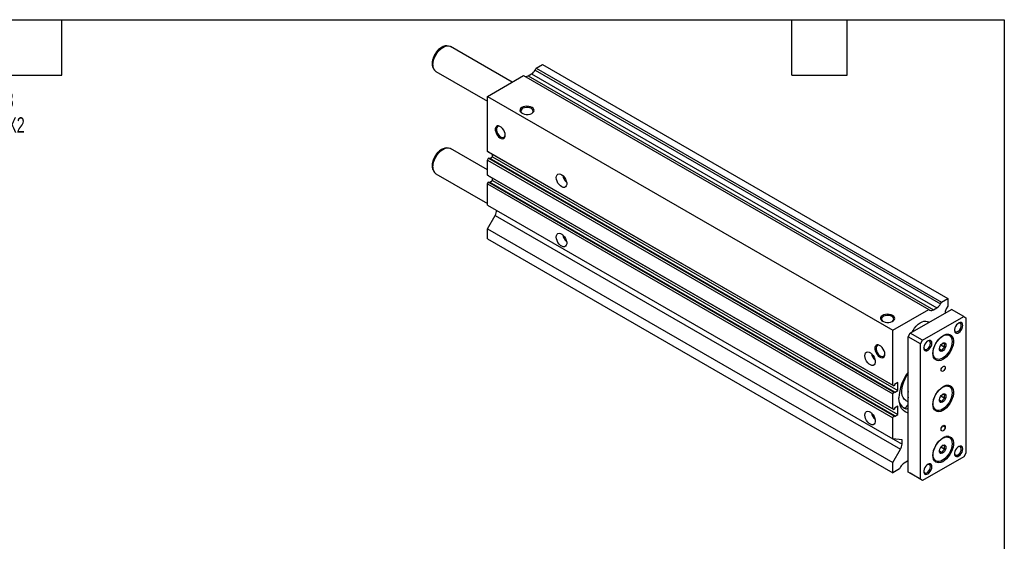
# Model space of a CAD drawing. Header units: millimetres. Extents: x 32 to 1365, y 32 to 1048.
# Tile 4 of 4: x 688 to 1365, y 689 to 1048. Entities that reach past the tile are written whole.
import ezdxf

# ---------------------------------------------------------------- set-up
doc = ezdxf.new("R2010")
doc.units = ezdxf.units.MM
doc.header["$LTSCALE"] = 5
doc.linetypes.add('SLD-Solid', pattern=[0])
doc.layers.add('DIMENSIONS', color=140, linetype='SLD-Solid', lineweight=25)
doc.layers.add('TEXT', color=140, linetype='SLD-Solid', lineweight=25)
doc.styles.add('SLDTEXTSTYLE0', font='TXT', dxfattribs={"width": 0.7})
doc.dimstyles.new('SLDDIMSTYLE3', dxfattribs={"dimtxt": 10.790039, "dimasz": 16.51, "dimexe": 0, "dimexo": 0.0625, "dimgap": 2.69751, "dimtad": 0, "dimtih": 1, "dimtoh": 1, "dimrnd": 1e-09, "dimzin": 12, "dimdsep": 46, "dimtxsty": 'SLDTEXTSTYLE0', "dimsah": 1, "dimcen": 0, "dimadec": 0, "dimazin": 3, "dimtfac": 1, "dimtofl": 0, "dimtmove": 0, "dimatfit": 3, "dimfxl": 0, "dimfrac": 2, "dimtolj": 1, "dimtzin": 12, "dimarcsym": 0})

# ---------------------------------------------------------------- blocks, each defined once
blk = doc.blocks.new('_D_21')
at = {"layer": 'DIMENSIONS'}
for p, q in [((570.62, 950.99), (613.86, 984.17)), ((613.86, 984.17), (641.64, 984.17))]:
    blk.add_line(p, q, dxfattribs=at)
blk.add_solid([(570.62, 950.99), (585.27, 959.03), (582.17, 963.06)], dxfattribs=at)
at = {"layer": 'DIMENSIONS', "char_height": 10.583, "attachment_point": 1, "style": 'SLDTEXTSTYLE0'}
for s, insert in [('G1/8', (662.8, 997.81)), ('PORT X2', (649.58, 980.66))]:
    blk.add_mtext(s, dxfattribs=dict(at, insert=insert))

msp = doc.modelspace()

# ---------------------------------------------------------------- linework, layer by layer
for p, q in [((982.097, 1029.794), (981.031, 1029.649)), ((1027.05, 1004.85), (984.574, 1029.371)), ((972.562, 1014.979), (972.362, 1015.572)), ((1043.568, 1014.385), (1047.811, 1016.834)), ((1047.811, 1016.834), (1326.411, 856.002)), ((972.562, 1014.979), (972.969, 1013.983)), ((974.575, 1012.05), (1009.98, 991.611)), ((1009.98, 994.996), (1034.729, 1009.283)), ((1034.729, 1009.283), (1313.329, 848.45)), ((1037.961, 1009.107), (1040.336, 1010.478)), ((1037.961, 1009.107), (1316.561, 848.275)), ((1040.336, 1010.478), (1318.936, 849.646)), ((1042.836, 1013.117), (1043.568, 1014.385)), ((1042.836, 1013.117), (1321.436, 852.285)), ((1043.568, 1014.385), (1322.168, 853.553)), ((1009.98, 957.173), (1009.98, 994.996)), ((1009.98, 994.996), (1288.58, 834.163)), ((982.097, 959.572), (981.031, 959.427)), ((1009.98, 944.482), (984.574, 959.148)), ((1009.98, 957.173), (1288.58, 796.341)), ((1010.687, 956.765), (1009.98, 957.173)), ((1010.687, 956.765), (1289.288, 795.933)), ((1013.516, 953.433), (1013.516, 955.132)), ((1009.98, 951.172), (1010.687, 952.397)), ((1009.98, 951.172), (1288.58, 790.339)), ((1009.98, 940.834), (1009.98, 951.172)), ((1010.687, 952.397), (1011.147, 952.662)), ((1010.687, 952.397), (1289.288, 791.564)), ((1011.147, 952.662), (1289.747, 791.829)), ((1011.663, 952.364), (1013.516, 953.433)), ((1013.516, 953.433), (1292.116, 792.601)), ((972.562, 944.756), (972.362, 945.349)), ((972.562, 944.756), (972.969, 943.76)), ((974.575, 941.827), (1009.98, 921.388)), ((1009.98, 940.834), (1288.58, 780.002)), ((1010.687, 940.426), (1009.98, 940.834)), ((1009.98, 934.833), (1010.687, 936.058)), ((1009.98, 934.833), (1288.58, 774)), ((1009.98, 920.282), (1009.98, 934.833)), ((1010.687, 940.426), (1289.288, 779.594)), ((1010.687, 936.058), (1011.147, 936.323)), ((1010.687, 936.058), (1289.288, 775.225)), ((1011.147, 936.323), (1289.747, 775.49)), ((1011.656, 936.029), (1013.516, 937.102)), ((1013.516, 937.102), (1013.516, 938.793)), ((1013.516, 937.102), (1292.116, 776.27)), ((1009.98, 920.282), (1288.58, 759.45)), ((1009.98, 903.951), (1015.309, 913.18)), ((1015.309, 913.18), (1293.909, 752.348)), ((1009.98, 903.951), (1288.58, 743.119)), ((1009.98, 897.011), (1009.98, 903.951)), ((1009.98, 897.011), (1288.58, 736.178)), ((1321.436, 852.285), (1322.168, 853.553)), ((1322.168, 853.553), (1326.411, 856.002)), ((1326.411, 856.002), (1326.411, 850.695)), ((1288.58, 834.163), (1313.329, 848.45)), ((1300.601, 832.122), (1328.886, 848.45)), ((1313.329, 848.45), (1314.061, 848.027)), ((1316.561, 848.275), (1318.936, 849.646)), ((1324.643, 846.285), (1324.643, 846.001)), ((1326.411, 850.695), (1325.375, 848.901)), ((1337.371, 843.552), (1328.886, 848.45)), ((1309.087, 827.224), (1337.371, 843.552)), ((1313.429, 839.527), (1312.672, 839.964)), ((1337.371, 843.552), (1338.785, 842.735)), ((1338.785, 842.735), (1338.785, 749.649)), ((1288.58, 796.341), (1288.58, 834.163)), ((1299.187, 829.672), (1300.601, 832.122)), ((1307.672, 824.774), (1299.187, 829.672)), ((1299.187, 736.587), (1299.187, 829.672)), ((1309.087, 827.224), (1300.601, 832.122)), ((1307.672, 824.774), (1309.087, 827.224)), ((1327.448, 830.857), (1326.417, 831.452)), ((1307.672, 731.688), (1307.672, 824.774)), ((1320.59, 821.489), (1322.618, 820.318)), ((1321.667, 824.087), (1324.386, 822.517)), ((1316.918, 814.997), (1317.949, 814.402)), ((1289.288, 795.933), (1288.58, 796.341)), ((1289.747, 796.198), (1289.288, 795.933)), ((1289.288, 791.564), (1289.747, 791.829)), ((1292.116, 798.153), (1289.747, 796.786)), ((1289.747, 796.786), (1289.747, 796.198)), ((1289.747, 791.233), (1292.116, 792.601)), ((1289.747, 791.829), (1289.747, 791.233)), ((1292.116, 792.601), (1292.116, 798.153)), ((1327.448, 795.745), (1326.417, 796.341)), ((1288.58, 790.339), (1289.288, 791.564)), ((1288.58, 780.002), (1288.58, 790.339)), ((1297.668, 785.802), (1299.187, 784.925)), ((1320.59, 786.378), (1322.618, 785.207)), ((1321.667, 788.976), (1324.386, 787.406)), ((1289.288, 779.594), (1288.58, 780.002)), ((1289.747, 779.859), (1289.288, 779.594)), ((1292.116, 781.823), (1289.747, 780.455)), ((1289.747, 780.455), (1289.747, 779.859)), ((1292.116, 776.27), (1292.116, 781.823)), ((1296.239, 780.792), (1295.717, 780.994)), ((1296.239, 780.792), (1297.476, 780.077)), ((1298.352, 782.132), (1299.187, 781.65)), ((1316.918, 779.886), (1317.949, 779.29)), ((1288.58, 774), (1289.288, 775.225)), ((1288.58, 759.45), (1288.58, 774)), ((1289.288, 775.225), (1289.747, 775.49)), ((1289.747, 774.903), (1292.116, 776.27)), ((1289.747, 775.49), (1289.747, 774.903)), ((1321.814, 765.778), (1321.814, 766.186)), ((1322.911, 768.41), (1324.643, 767.41)), ((1323.228, 768.635), (1324.643, 767.819)), ((1324.643, 767.819), (1324.643, 767.41)), ((1294.944, 758.881), (1288.58, 759.45)), ((1288.697, 759.439), (1294.944, 755.833)), ((1294.944, 755.833), (1294.944, 758.881)), ((1327.448, 760.634), (1326.417, 761.229)), ((1288.58, 743.119), (1293.909, 752.348)), ((1320.59, 751.267), (1322.618, 750.096)), ((1321.667, 753.864), (1324.386, 752.295)), ((1337.371, 747.2), (1309.087, 730.872)), ((1316.918, 744.774), (1317.949, 744.179)), ((1338.785, 749.649), (1337.371, 747.2)), ((1288.58, 736.178), (1288.58, 743.119)), ((1293.177, 738.832), (1288.58, 736.178)), ((1293.909, 740.1), (1293.177, 738.832)), ((1298.783, 744.11), (1296.409, 742.739)), ((1307.672, 731.688), (1299.187, 736.587)), ((1300.601, 735.77), (1299.187, 736.587)), ((1309.087, 730.872), (1300.601, 735.77)), ((1309.087, 730.872), (1307.672, 731.688))]:
    msp.add_line(p, q)
at = {"flags": 128}
for points in [[(972.13, 1017.433), (972.256, 1018.984), (972.63, 1020.621), (973.236, 1022.28), (974.052, 1023.899), (975.046, 1025.416), (976.18, 1026.77), (977.411, 1027.912), (978.691, 1028.797), (979.971, 1029.39), (981.031, 1029.649)], [(972.504, 1016.628), (972.632, 1018.247), (973.01, 1019.955), (973.626, 1021.691), (974.457, 1023.391), (975.473, 1024.994), (976.637, 1026.442), (977.908, 1027.683), (979.238, 1028.672), (980.581, 1029.373), (981.888, 1029.762), (983.11, 1029.823), (984.205, 1029.554), (984.574, 1029.371)], [(972.362, 1015.572), (972.256, 1016.028), (972.13, 1017.433)], [(1040.643, 987.388), (1039.588, 987.85), (1038.356, 988.131), (1037.038, 988.209), (1035.733, 988.079), (1034.536, 987.751), (1033.538, 987.248), (1032.811, 986.609), (1032.411, 985.88), (1032.366, 985.116), (1032.679, 984.373), (1033.328, 983.706), (1034.265, 983.165), (1035.42, 982.791), (1036.707, 982.61), (1038.03, 982.636), (1039.293, 982.867), (1040.401, 983.286), (1041.271, 983.863), (1041.84, 984.553), (1042.065, 985.307), (1041.93, 986.068), (1041.444, 986.779), (1040.643, 987.388)], [(1040.233, 986.677), (1039.205, 987.114), (1038, 987.358), (1036.724, 987.385), (1035.491, 987.195), (1034.41, 986.802), (1033.577, 986.244), (1033.067, 985.568), (1032.924, 984.836), (1033.161, 984.112), (1033.758, 983.46), (1033.983, 983.299)], [(1040.425, 983.299), (1040.45, 983.316), (1041.13, 983.94), (1041.46, 984.651), (1041.412, 985.388), (1040.991, 986.084), (1040.233, 986.677)], [(1022.259, 968.311), (1022.131, 969.456), (1021.758, 970.663), (1021.167, 971.843), (1020.402, 972.909), (1019.519, 973.781), (1018.585, 974.394), (1017.667, 974.703), (1016.836, 974.686), (1016.151, 974.343), (1015.665, 973.699), (1015.412, 972.804), (1015.412, 971.722), (1015.665, 970.535), (1016.151, 969.33), (1016.836, 968.196), (1017.667, 967.219), (1018.585, 966.469), (1019.519, 966.003), (1020.402, 965.856), (1021.167, 966.038), (1021.758, 966.536), (1022.131, 967.313), (1022.259, 968.311)], [(1019.032, 974.137), (1018.556, 974.332), (1017.716, 974.436), (1017.01, 974.194), (1016.501, 973.626), (1016.235, 972.783), (1016.235, 971.741), (1016.501, 970.591), (1017.01, 969.436), (1017.716, 968.379), (1018.556, 967.513), (1019.456, 966.915), (1020.337, 966.639), (1021.118, 966.709), (1021.732, 967.119), (1022.124, 967.832), (1022.252, 968.559)], [(972.13, 947.21), (972.256, 948.761), (972.63, 950.398), (973.236, 952.058), (974.052, 953.677), (975.046, 955.193), (976.18, 956.548), (977.411, 957.69), (978.691, 958.574), (979.971, 959.167), (981.031, 959.427)], [(972.504, 946.406), (972.632, 948.025), (973.01, 949.733), (973.626, 951.468), (974.457, 953.168), (975.473, 954.771), (976.637, 956.219), (977.908, 957.46), (979.238, 958.45), (980.581, 959.151), (981.888, 959.539), (983.11, 959.6), (984.205, 959.332), (984.574, 959.148)], [(972.362, 945.349), (972.256, 945.805), (972.13, 947.21)], [(1057.286, 939.108), (1057.42, 940.154), (1057.811, 940.968), (1058.431, 941.49), (1059.233, 941.681), (1060.158, 941.527), (1061.138, 941.038), (1062.1, 940.253), (1062.972, 939.228), (1063.689, 938.039), (1064.2, 936.776), (1064.465, 935.531), (1064.465, 934.396), (1064.2, 933.457), (1063.689, 932.783), (1062.972, 932.423), (1062.1, 932.405), (1061.138, 932.729), (1060.158, 933.372), (1059.233, 934.286), (1058.431, 935.403), (1057.811, 936.641), (1057.42, 937.907), (1057.286, 939.108)], [(1057.286, 898.281), (1057.42, 899.327), (1057.811, 900.141), (1058.431, 900.663), (1059.233, 900.854), (1060.158, 900.7), (1061.138, 900.211), (1062.1, 899.426), (1062.972, 898.4), (1063.689, 897.212), (1064.2, 895.948), (1064.465, 894.703), (1064.465, 893.569), (1064.2, 892.63), (1063.689, 891.956), (1062.972, 891.596), (1062.1, 891.578), (1061.138, 891.902), (1060.158, 892.545), (1059.233, 893.459), (1058.431, 894.576), (1057.811, 895.814), (1057.42, 897.08), (1057.286, 898.281)], [(1288.484, 844.313), (1287.429, 844.775), (1286.197, 845.055), (1284.879, 845.134), (1283.573, 845.004), (1282.377, 844.675), (1281.379, 844.173), (1280.652, 843.533), (1280.252, 842.804), (1280.206, 842.04), (1280.52, 841.297), (1281.169, 840.631), (1282.106, 840.09), (1283.261, 839.715), (1284.548, 839.534), (1285.871, 839.56), (1287.134, 839.791), (1288.242, 840.211), (1289.112, 840.787), (1289.681, 841.478), (1289.906, 842.231), (1289.771, 842.992), (1289.285, 843.703), (1288.484, 844.313)], [(1288.073, 843.601), (1287.046, 844.039), (1285.841, 844.282), (1284.565, 844.31), (1283.332, 844.119), (1282.251, 843.727), (1281.418, 843.168), (1280.908, 842.493), (1280.765, 841.76), (1281.002, 841.036), (1281.599, 840.385), (1281.824, 840.223)], [(1288.266, 840.223), (1288.291, 840.24), (1288.971, 840.864), (1289.301, 841.576), (1289.253, 842.312), (1288.832, 843.008), (1288.073, 843.601)], [(1302.016, 832.939), (1302.555, 833.984), (1303.571, 835.587), (1304.735, 837.035), (1306.005, 838.276), (1307.336, 839.265), (1308.679, 839.967), (1309.985, 840.355), (1311.208, 840.416), (1312.303, 840.148), (1312.672, 839.964)], [(1336.664, 837.428), (1336.538, 838.318), (1336.172, 838.984), (1335.599, 839.367), (1334.869, 839.432), (1334.047, 839.174), (1333.206, 838.616), (1332.421, 837.807), (1331.762, 836.82), (1331.287, 835.741), (1331.038, 834.667), (1331.038, 833.694), (1331.287, 832.907), (1331.762, 832.376), (1332.421, 832.15), (1333.206, 832.247), (1334.047, 832.66), (1334.869, 833.351), (1335.599, 834.259), (1336.172, 835.304), (1336.538, 836.392), (1336.664, 837.428)], [(1331.018, 834.457), (1331.039, 834.286), (1331.29, 833.586), (1331.765, 833.156), (1332.413, 833.041), (1333.163, 833.255), (1333.934, 833.773), (1334.642, 834.541), (1335.211, 835.475), (1335.58, 836.473), (1335.707, 837.428)], [(1335.707, 837.428), (1335.58, 838.235), (1335.211, 838.808), (1334.642, 839.085), (1333.934, 839.035), (1333.585, 838.903)], [(1315.451, 825.182), (1315.325, 826.072), (1314.959, 826.738), (1314.386, 827.12), (1313.655, 827.186), (1312.833, 826.928), (1311.993, 826.37), (1311.208, 825.561), (1310.549, 824.573), (1310.074, 823.495), (1309.825, 822.421), (1309.825, 821.447), (1310.074, 820.661), (1310.549, 820.13), (1311.208, 819.904), (1311.993, 820.001), (1312.833, 820.414), (1313.655, 821.105), (1314.386, 822.013), (1314.959, 823.058), (1315.325, 824.146), (1315.451, 825.182)], [(1314.494, 825.182), (1314.366, 825.989), (1313.998, 826.562), (1313.429, 826.839), (1312.721, 826.789), (1312.371, 826.657)], [(1316.158, 818.241), (1316.285, 819.86), (1316.664, 821.568), (1317.28, 823.303), (1318.111, 825.003), (1319.127, 826.606), (1320.291, 828.055), (1321.562, 829.296), (1322.892, 830.285), (1324.235, 830.986), (1325.541, 831.374), (1326.764, 831.435), (1327.859, 831.167), (1328.787, 830.579), (1329.514, 829.693), (1330.013, 828.54), (1330.268, 827.163), (1330.268, 825.61), (1330.013, 823.939), (1329.514, 822.21), (1328.787, 820.484), (1327.859, 818.825), (1326.764, 817.293), (1325.541, 815.942), (1324.235, 814.822), (1322.892, 813.973), (1321.562, 813.425), (1320.291, 813.2), (1319.127, 813.304), (1318.111, 813.734), (1317.28, 814.474), (1316.664, 815.499), (1316.285, 816.769), (1316.158, 818.241)], [(1316.334, 818.751), (1316.46, 820.297), (1316.832, 821.929), (1317.437, 823.584), (1318.25, 825.198), (1319.241, 826.709), (1320.372, 828.06), (1321.599, 829.198), (1322.875, 830.08), (1324.151, 830.672), (1325.378, 830.95), (1326.509, 830.905), (1327.5, 830.538), (1328.314, 829.863), (1328.918, 828.906), (1329.29, 827.704), (1329.416, 826.303), (1329.29, 824.757), (1328.918, 823.125), (1328.314, 821.47), (1327.5, 819.856), (1326.509, 818.345), (1325.378, 816.994), (1324.151, 815.856), (1322.875, 814.974), (1321.599, 814.383), (1320.372, 814.104), (1319.241, 814.149), (1318.25, 814.516), (1317.437, 815.191), (1316.832, 816.148), (1316.46, 817.35), (1316.334, 818.751)], [(1269.418, 816.647), (1269.552, 817.693), (1269.943, 818.507), (1270.563, 819.029), (1271.365, 819.22), (1272.29, 819.066), (1273.27, 818.577), (1274.232, 817.791), (1275.104, 816.766), (1275.822, 815.578), (1276.332, 814.314), (1276.597, 813.069), (1276.597, 811.935), (1276.332, 810.996), (1275.822, 810.322), (1275.104, 809.962), (1274.232, 809.944), (1273.27, 810.268), (1272.29, 810.911), (1271.365, 811.825), (1270.563, 812.942), (1269.943, 814.18), (1269.552, 815.446), (1269.418, 816.647)], [(1283.181, 817.683), (1283.053, 818.828), (1282.68, 820.036), (1282.089, 821.216), (1281.324, 822.282), (1280.441, 823.153), (1279.507, 823.767), (1278.59, 824.076), (1277.758, 824.058), (1277.074, 823.715), (1276.587, 823.072), (1276.334, 822.177), (1276.334, 821.095), (1276.587, 819.908), (1277.074, 818.702), (1277.758, 817.569), (1278.59, 816.591), (1279.507, 815.842), (1280.441, 815.376), (1281.324, 815.229), (1282.089, 815.411), (1282.68, 815.909), (1283.053, 816.685), (1283.181, 817.683)], [(1279.954, 823.51), (1279.479, 823.704), (1278.638, 823.809), (1277.932, 823.566), (1277.424, 822.998), (1277.158, 822.156), (1277.158, 821.113), (1277.424, 819.964), (1277.932, 818.809), (1278.638, 817.751), (1279.479, 816.885), (1280.379, 816.288), (1281.259, 816.012), (1282.041, 816.082), (1282.655, 816.491), (1283.046, 817.204), (1283.174, 817.932)], [(1309.805, 822.211), (1309.826, 822.04), (1310.077, 821.34), (1310.552, 820.909), (1311.2, 820.795), (1311.95, 821.008), (1312.721, 821.527), (1313.429, 822.295), (1313.998, 823.229), (1314.366, 824.227), (1314.494, 825.182)], [(1325.173, 823.854), (1325.049, 822.92), (1324.689, 821.944), (1324.132, 821.031), (1323.439, 820.28), (1322.685, 819.773), (1321.952, 819.564), (1321.319, 819.676), (1320.854, 820.097), (1320.608, 820.782), (1320.608, 821.655), (1320.854, 822.623), (1321.319, 823.581), (1321.952, 824.424), (1322.685, 825.062), (1323.439, 825.425), (1324.132, 825.474), (1324.689, 825.204), (1325.049, 824.644), (1325.173, 823.854)], [(1321.814, 806.809), (1321.922, 807.496), (1322.229, 808.203), (1322.688, 808.822), (1323.229, 809.258), (1323.77, 809.446), (1324.229, 809.357), (1324.535, 809.004), (1324.643, 808.442), (1324.535, 807.755), (1324.229, 807.048), (1323.77, 806.429), (1323.229, 805.992), (1322.688, 805.804), (1322.229, 805.893), (1321.922, 806.246), (1321.814, 806.809)], [(1297.668, 785.802), (1297.528, 785.887), (1296.52, 786.73), (1295.723, 787.863), (1295.158, 789.257), (1294.84, 790.876), (1294.776, 792.677), (1294.968, 794.614), (1295.411, 796.637), (1296.094, 798.694), (1296.999, 800.73), (1298.103, 802.694), (1299.187, 804.284)], [(1316.158, 783.13), (1316.285, 784.749), (1316.664, 786.457), (1317.28, 788.192), (1318.111, 789.892), (1319.127, 791.495), (1320.291, 792.943), (1321.562, 794.185), (1322.892, 795.174), (1324.235, 795.875), (1325.541, 796.263), (1326.764, 796.324), (1327.859, 796.056), (1328.787, 795.468), (1329.514, 794.582), (1330.013, 793.429), (1330.268, 792.051), (1330.268, 790.499), (1330.013, 788.828), (1329.514, 787.098), (1328.787, 785.373), (1327.859, 783.714), (1326.764, 782.181), (1325.541, 780.83), (1324.235, 779.71), (1322.892, 778.861), (1321.562, 778.314), (1320.291, 778.088), (1319.127, 778.193), (1318.111, 778.623), (1317.28, 779.363), (1316.664, 780.387), (1316.285, 781.658), (1316.158, 783.13)], [(1316.334, 783.64), (1316.46, 785.186), (1316.832, 786.818), (1317.437, 788.472), (1318.25, 790.087), (1319.241, 791.598), (1320.372, 792.949), (1321.599, 794.087), (1322.875, 794.969), (1324.151, 795.56), (1325.378, 795.839), (1326.509, 795.794), (1327.5, 795.427), (1328.314, 794.752), (1328.918, 793.795), (1329.29, 792.593), (1329.416, 791.192), (1329.29, 789.646), (1328.918, 788.014), (1328.314, 786.359), (1327.5, 784.745), (1326.509, 783.233), (1325.378, 781.883), (1324.151, 780.745), (1322.875, 779.863), (1321.599, 779.271), (1320.372, 778.993), (1319.241, 779.038), (1318.25, 779.405), (1317.437, 780.08), (1316.832, 781.037), (1316.46, 782.239), (1316.334, 783.64)], [(1299.187, 777.222), (1298.633, 777.37), (1297.172, 778.006), (1295.892, 778.953), (1294.813, 780.195), (1293.953, 781.71), (1293.329, 783.474), (1292.95, 785.455), (1292.823, 787.62)], [(1325.173, 788.742), (1325.049, 787.809), (1324.689, 786.833), (1324.132, 785.92), (1323.439, 785.169), (1322.685, 784.662), (1321.952, 784.453), (1321.319, 784.565), (1320.854, 784.986), (1320.608, 785.67), (1320.608, 786.544), (1320.854, 787.512), (1321.319, 788.47), (1321.952, 789.313), (1322.685, 789.951), (1323.439, 790.314), (1324.132, 790.363), (1324.689, 790.093), (1325.049, 789.532), (1325.173, 788.742)], [(1269.418, 775.819), (1269.552, 776.866), (1269.943, 777.68), (1270.563, 778.202), (1271.365, 778.393), (1272.29, 778.238), (1273.27, 777.75), (1274.232, 776.964), (1275.104, 775.939), (1275.822, 774.751), (1276.332, 773.487), (1276.597, 772.242), (1276.597, 771.108), (1276.332, 770.169), (1275.822, 769.495), (1275.104, 769.135), (1274.232, 769.117), (1273.27, 769.441), (1272.29, 770.084), (1271.365, 770.998), (1270.563, 772.115), (1269.943, 773.353), (1269.552, 774.619), (1269.418, 775.819)], [(1298.352, 782.132), (1298.872, 782.856), (1299.187, 783.184)], [(1321.814, 766.186), (1321.922, 766.873), (1322.229, 767.58), (1322.688, 768.199), (1323.229, 768.635), (1323.77, 768.824), (1324.229, 768.734), (1324.535, 768.382), (1324.643, 767.819)], [(1324.643, 767.41), (1324.535, 766.723), (1324.229, 766.017), (1323.77, 765.398), (1323.229, 764.961), (1322.688, 764.773), (1322.229, 764.862), (1321.922, 765.215), (1321.814, 765.778)], [(1322.364, 767.796), (1322.107, 767.241), (1321.972, 767.025)], [(1316.158, 748.018), (1316.285, 749.637), (1316.664, 751.346), (1317.28, 753.081), (1318.111, 754.781), (1319.127, 756.384), (1320.291, 757.832), (1321.562, 759.073), (1322.892, 760.062), (1324.235, 760.764), (1325.541, 761.152), (1326.764, 761.213), (1327.859, 760.945), (1328.787, 760.357), (1329.514, 759.47), (1330.013, 758.318), (1330.268, 756.94), (1330.268, 755.388), (1330.013, 753.717), (1329.514, 751.987), (1328.787, 750.262), (1327.859, 748.603), (1326.764, 747.07), (1325.541, 745.719), (1324.235, 744.599), (1322.892, 743.75), (1321.562, 743.203), (1320.291, 742.977), (1319.127, 743.081), (1318.111, 743.511), (1317.28, 744.252), (1316.664, 745.276), (1316.285, 746.547), (1316.158, 748.018)], [(1316.334, 748.529), (1316.46, 750.075), (1316.832, 751.706), (1317.437, 753.361), (1318.25, 754.975), (1319.241, 756.487), (1320.372, 757.838), (1321.599, 758.976), (1322.875, 759.858), (1324.151, 760.449), (1325.378, 760.728), (1326.509, 760.682), (1327.5, 760.315), (1328.314, 759.64), (1328.918, 758.683), (1329.29, 757.481), (1329.416, 756.08), (1329.29, 754.534), (1328.918, 752.903), (1328.314, 751.248), (1327.5, 749.634), (1326.509, 748.122), (1325.378, 746.771), (1324.151, 745.633), (1322.875, 744.752), (1321.599, 744.16), (1320.372, 743.882), (1319.241, 743.927), (1318.25, 744.294), (1317.437, 744.969), (1316.832, 745.926), (1316.46, 747.128), (1316.334, 748.529)], [(1325.173, 753.631), (1325.049, 752.698), (1324.689, 751.722), (1324.132, 750.809), (1323.439, 750.058), (1322.685, 749.55), (1321.952, 749.341), (1321.319, 749.454), (1320.854, 749.875), (1320.608, 750.559), (1320.608, 751.433), (1320.854, 752.401), (1321.319, 753.358), (1321.952, 754.202), (1322.685, 754.84), (1323.439, 755.203), (1324.132, 755.252), (1324.689, 754.981), (1325.049, 754.421), (1325.173, 753.631)], [(1331.018, 749.537), (1331.039, 749.366), (1331.29, 748.666), (1331.765, 748.235), (1332.413, 748.121), (1333.163, 748.334), (1333.934, 748.853), (1334.642, 749.621), (1335.211, 750.555), (1335.58, 751.553), (1335.707, 752.507)], [(1336.664, 752.507), (1336.538, 753.398), (1336.172, 754.064), (1335.599, 754.446), (1334.869, 754.512), (1334.047, 754.254), (1333.206, 753.696), (1332.421, 752.887), (1331.762, 751.899), (1331.287, 750.821), (1331.038, 749.747), (1331.038, 748.773), (1331.287, 747.986), (1331.762, 747.456), (1332.421, 747.23), (1333.206, 747.327), (1334.047, 747.74), (1334.869, 748.431), (1335.599, 749.339), (1336.172, 750.384), (1336.538, 751.472), (1336.664, 752.507)], [(1335.707, 752.507), (1335.58, 753.315), (1335.211, 753.888), (1334.642, 754.165), (1333.934, 754.115), (1333.585, 753.983)], [(1298.783, 744.11), (1299.13, 744.29), (1299.187, 744.316)], [(1309.805, 737.291), (1309.826, 737.12), (1310.077, 736.42), (1310.552, 735.989), (1311.2, 735.875), (1311.95, 736.088), (1312.721, 736.607), (1313.429, 737.375), (1313.998, 738.308), (1314.366, 739.307), (1314.494, 740.261)], [(1315.451, 740.261), (1315.325, 741.152), (1314.959, 741.818), (1314.386, 742.2), (1313.655, 742.265), (1312.833, 742.008), (1311.993, 741.449), (1311.208, 740.641), (1310.549, 739.653), (1310.074, 738.575), (1309.825, 737.501), (1309.825, 736.527), (1310.074, 735.74), (1310.549, 735.21), (1311.208, 734.984), (1311.993, 735.081), (1312.833, 735.494), (1313.655, 736.185), (1314.386, 737.093), (1314.959, 738.138), (1315.325, 739.226), (1315.451, 740.261)], [(1314.494, 740.261), (1314.366, 741.069), (1313.998, 741.642), (1313.429, 741.919), (1312.721, 741.868), (1312.371, 741.737)]]:
    msp.add_lwpolyline(points, dxfattribs=at)
for centre, radius, start, end in [((977.43, 1016.099), 4.955, 173.870882, 234.816937), ((1036.497, 1011.152), 2.515, 245.686048, 305.618173), ((1036.518, 1016.598), 7.213, 301.954672, 331.144391), ((977.43, 945.877), 4.955, 173.870882, 234.816937), ((1069.845, 942.194), 8.23, 191.533758, 228.460865), ((1009.135, 916.911), 7.214, 328.856272, 358.043501), ((1069.845, 901.367), 8.23, 191.533758, 228.460865), ((1315.097, 850.319), 2.515, 245.686048, 305.618173), ((1315.118, 855.766), 7.213, 301.954672, 331.144391), ((1330.318, 846.107), 5.678, 150.519164, 178.197315), ((1325.657, 827.49), 3.813, 61.988399, 100.568998), ((1281.977, 819.733), 8.23, 191.533758, 228.460865), ((1319.891, 817.58), 3.725, 197.442438, 238.570932), ((1324.752, 786.184), 31.961, 143.118257, 177.424356), ((1311.887, 789.865), 12.881, 170.388494, 189.611506), ((1325.657, 792.379), 3.813, 61.988399, 100.568998), ((1300.165, 787.035), 7.459, 197.195655, 248.869986), ((1296.358, 782.94), 2.152, 266.823993, 337.924053), ((1297.717, 781.817), 1.756, 262.127574, 326.861191), ((1319.891, 782.469), 3.725, 197.442438, 238.570932), ((1281.977, 778.906), 8.23, 191.533758, 228.460865), ((1325.657, 757.267), 3.813, 61.988399, 100.568998), ((1287.735, 756.079), 7.214, 328.856272, 358.043501), ((1319.891, 747.358), 3.725, 197.442438, 238.570932), ((1300.226, 736.619), 7.213, 121.954672, 151.144391)]:
    msp.add_arc(centre, radius, start, end)
for points, knots in [([(981.003, 1029.625), (980.928, 1029.621), (980.44, 1029.593), (979.511, 1029.266), (978.24, 1028.641), (976.985, 1027.724), (975.798, 1026.582), (974.722, 1025.253), (973.792, 1023.786), (973.034, 1022.227), (972.478, 1020.624), (972.14, 1019.078), (972.098, 1018.112), (972.079, 1017.657)], [0, 0, 0, 0, 0.0170502, 0.1107921, 0.2085782, 0.3086845, 0.4091223, 0.5092178, 0.6090555, 0.7089259, 0.8091119, 0.9099547, 1, 1, 1, 1]), ([(972.079, 1017.657), (972.084, 1017.386), (972.098, 1016.69), (972.254, 1016.058), (972.35, 1015.672)], [0, 0, 0, 0, 0.3886094, 1, 1, 1, 1]), ([(981.003, 959.402), (980.928, 959.398), (980.44, 959.371), (979.511, 959.044), (978.24, 958.419), (976.985, 957.501), (975.798, 956.359), (974.722, 955.03), (973.792, 953.564), (973.034, 952.004), (972.478, 950.402), (972.14, 948.855), (972.098, 947.89), (972.079, 947.435)], [0, 0, 0, 0, 0.0170502, 0.1107921, 0.2085782, 0.3086845, 0.4091223, 0.5092178, 0.6090555, 0.7089259, 0.8091119, 0.9099547, 1, 1, 1, 1]), ([(972.079, 947.435), (972.084, 947.164), (972.098, 946.467), (972.254, 945.836), (972.35, 945.449)], [0, 0, 0, 0, 0.3886094, 1, 1, 1, 1]), ([(1320.626, 821.468), (1320.632, 821.365), (1320.65, 821.051), (1320.77, 820.707), (1320.851, 820.476)], [0, 0, 0, 0, 0.328668, 1, 1, 1, 1]), ([(1320.851, 820.476), (1320.909, 820.51), (1320.982, 820.536), (1321.129, 820.559), (1321.184, 820.563), (1321.31, 820.565), (1321.381, 820.562), (1321.612, 820.542), (1321.79, 820.513), (1322.187, 820.429), (1322.399, 820.377), (1322.618, 820.318)], [0, 0, 0, 0, 0.25, 0.25, 0.375, 0.375, 0.5, 0.5, 0.75, 0.75, 1, 1, 1, 1]), ([(1324.386, 824.874), (1324.168, 824.933), (1323.959, 824.985), (1323.667, 825.046), (1323.573, 825.064), (1323.395, 825.093), (1323.309, 825.104), (1323.077, 825.125), (1322.953, 825.123), (1322.751, 825.093), (1322.677, 825.066), (1322.618, 825.032)], [0, 0, 0, 0, 0.25, 0.25, 0.375, 0.375, 0.5, 0.5, 0.75, 0.75, 1, 1, 1, 1]), ([(1322.618, 820.318), (1322.677, 820.536), (1322.75, 820.751), (1322.897, 821.066), (1322.952, 821.17), (1323.077, 821.374), (1323.148, 821.475), (1323.379, 821.764), (1323.558, 821.937), (1323.955, 822.253), (1324.167, 822.391), (1324.386, 822.517)], [0, 0, 0, 0, 0.25, 0.25, 0.375, 0.375, 0.5, 0.5, 0.75, 0.75, 1, 1, 1, 1]), ([(1324.386, 822.517), (1324.306, 822.747), (1324.239, 822.975), (1324.166, 823.309), (1324.147, 823.42), (1324.12, 823.638), (1324.113, 823.746), (1324.112, 824.055), (1324.139, 824.242), (1324.237, 824.584), (1324.306, 824.735), (1324.386, 824.874)], [0, 0, 0, 0, 0.25, 0.25, 0.375, 0.375, 0.5, 0.5, 0.75, 0.75, 1, 1, 1, 1]), ([(1320.626, 786.357), (1320.632, 786.254), (1320.65, 785.939), (1320.77, 785.596), (1320.851, 785.365)], [0, 0, 0, 0, 0.328668, 1, 1, 1, 1]), ([(1320.851, 785.365), (1320.909, 785.399), (1320.982, 785.425), (1321.129, 785.448), (1321.184, 785.452), (1321.31, 785.454), (1321.381, 785.451), (1321.612, 785.431), (1321.79, 785.401), (1322.187, 785.318), (1322.399, 785.266), (1322.618, 785.207)], [0, 0, 0, 0, 0.25, 0.25, 0.375, 0.375, 0.5, 0.5, 0.75, 0.75, 1, 1, 1, 1]), ([(1324.386, 789.763), (1324.168, 789.822), (1323.959, 789.873), (1323.667, 789.935), (1323.573, 789.953), (1323.395, 789.982), (1323.309, 789.993), (1323.077, 790.014), (1322.953, 790.012), (1322.751, 789.982), (1322.677, 789.955), (1322.618, 789.921)], [0, 0, 0, 0, 0.25, 0.25, 0.375, 0.375, 0.5, 0.5, 0.75, 0.75, 1, 1, 1, 1]), ([(1322.618, 785.207), (1322.677, 785.425), (1322.75, 785.64), (1322.897, 785.955), (1322.952, 786.058), (1323.077, 786.263), (1323.148, 786.364), (1323.379, 786.652), (1323.558, 786.826), (1323.955, 787.141), (1324.167, 787.279), (1324.386, 787.406)], [0, 0, 0, 0, 0.25, 0.25, 0.375, 0.375, 0.5, 0.5, 0.75, 0.75, 1, 1, 1, 1]), ([(1324.386, 787.406), (1324.306, 787.636), (1324.239, 787.864), (1324.166, 788.198), (1324.147, 788.309), (1324.12, 788.527), (1324.113, 788.635), (1324.112, 788.944), (1324.139, 789.131), (1324.237, 789.473), (1324.306, 789.624), (1324.386, 789.763)], [0, 0, 0, 0, 0.25, 0.25, 0.375, 0.375, 0.5, 0.5, 0.75, 0.75, 1, 1, 1, 1]), ([(1320.626, 751.246), (1320.632, 751.142), (1320.65, 750.828), (1320.77, 750.484), (1320.851, 750.254)], [0, 0, 0, 0, 0.328668, 1, 1, 1, 1]), ([(1324.386, 754.652), (1324.168, 754.71), (1323.959, 754.762), (1323.667, 754.824), (1323.573, 754.841), (1323.395, 754.87), (1323.309, 754.882), (1323.077, 754.903), (1322.953, 754.901), (1322.751, 754.871), (1322.677, 754.844), (1322.618, 754.81)], [0, 0, 0, 0, 0.25, 0.25, 0.375, 0.375, 0.5, 0.5, 0.75, 0.75, 1, 1, 1, 1]), ([(1322.618, 750.096), (1322.677, 750.314), (1322.75, 750.528), (1322.897, 750.843), (1322.952, 750.947), (1323.077, 751.151), (1323.148, 751.253), (1323.379, 751.541), (1323.558, 751.714), (1323.955, 752.03), (1324.167, 752.168), (1324.386, 752.295)], [0, 0, 0, 0, 0.25, 0.25, 0.375, 0.375, 0.5, 0.5, 0.75, 0.75, 1, 1, 1, 1]), ([(1324.386, 752.295), (1324.306, 752.525), (1324.239, 752.752), (1324.166, 753.087), (1324.147, 753.197), (1324.12, 753.415), (1324.113, 753.524), (1324.112, 753.833), (1324.139, 754.02), (1324.237, 754.362), (1324.306, 754.513), (1324.386, 754.652)], [0, 0, 0, 0, 0.25, 0.25, 0.375, 0.375, 0.5, 0.5, 0.75, 0.75, 1, 1, 1, 1]), ([(1320.851, 750.254), (1320.909, 750.287), (1320.982, 750.314), (1321.129, 750.336), (1321.184, 750.341), (1321.31, 750.343), (1321.381, 750.34), (1321.612, 750.319), (1321.79, 750.29), (1322.187, 750.207), (1322.399, 750.154), (1322.618, 750.096)], [0, 0, 0, 0, 0.25, 0.25, 0.375, 0.375, 0.5, 0.5, 0.75, 0.75, 1, 1, 1, 1])]:
    msp.add_open_spline(points, degree=3, knots=knots)
at = {"layer": 'TEXT'}
for p, q in [((31.75, 1047.75), (1365.25, 1047.75)), ((717.55, 1009.65), (717.55, 1047.75)), ((1219.2, 1009.65), (1219.2, 1047.75)), ((1257.3, 1009.65), (1257.3, 1047.75)), ((1365.25, 1047.75), (1365.25, 31.75)), ((679.45, 1009.65), (717.55, 1009.65)), ((1219.2, 1009.65), (1257.3, 1009.65))]:
    msp.add_line(p, q, dxfattribs=at)

# ---------------------------------------------------------------- dimensions: what is measured, and where the dimension line sits
at = {"layer": 'DIMENSIONS'}
dim = msp.add_diameter_dim_2p(p1=(562.902, 945.073), p2=(570.62, 950.994), text='G1/8\\PPORT X2', dimstyle='SLDDIMSTYLE3', override={"dimpost": '<>'}, dxfattribs=at)
dim.commit()
dim.dimension.update_dxf_attribs({"geometry": '_D_21', "text_midpoint": (680.446, 984.166), "dimtype": 163})

doc.saveas('drawing.dxf')
